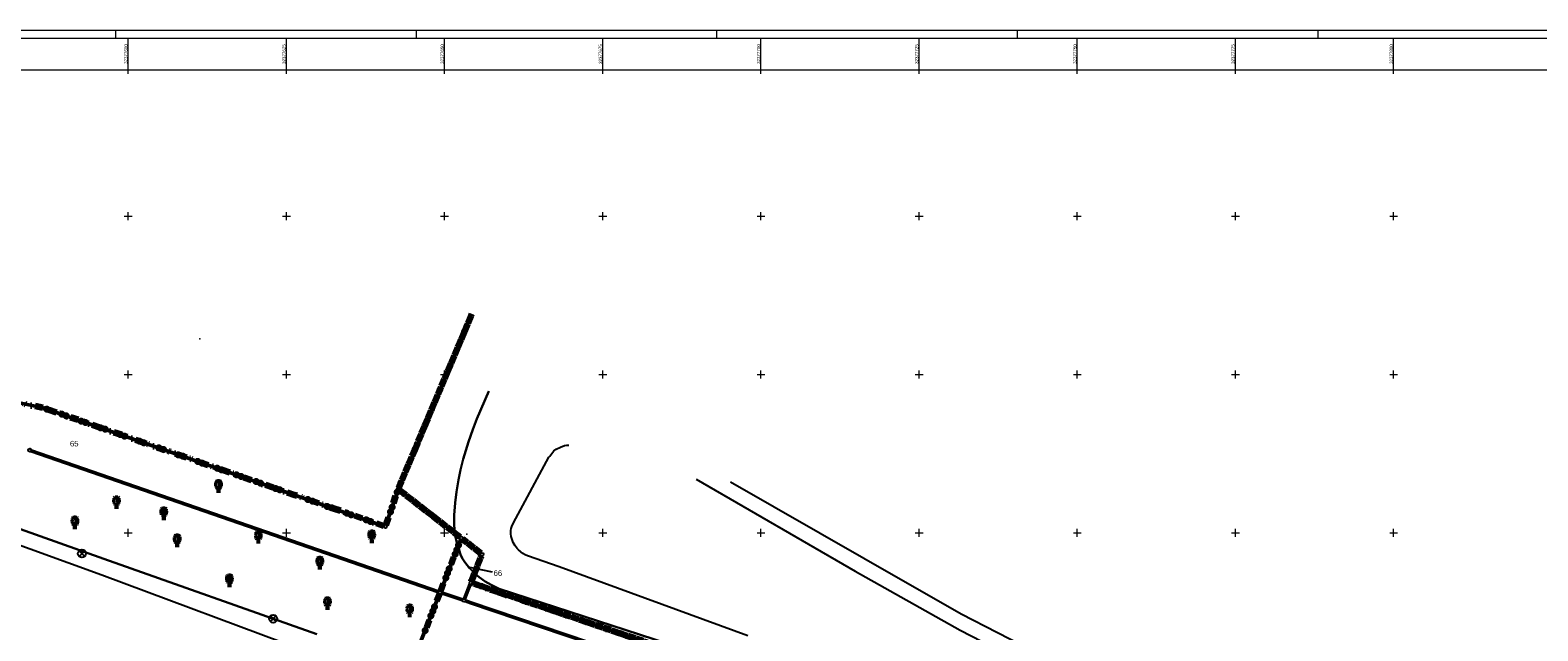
# Model space of a CAD drawing. Header units: metres. Extents: x 32377355 to 32378041, y 5707167 to 5708004.
# Tile 77 of 80: x 32377584 to 32377823, y 5707910 to 5708004. Entities that reach past the tile are written whole.
import ezdxf

# ---------------------------------------------------------------- set-up
doc = ezdxf.new("R2010")
doc.units = ezdxf.units.M
doc.header["$LTSCALE"] = 0.25
for name, pattern in [('LF1600.2012', [16, 5, -2.5, 0, -3, 0, -3, 0, -0.1, 0, -2.4]), ('LF1600.2014', [13, 5, -2.5, 0, -3, 0, -0.1, 0, -2.4]), ('LF1600.2024', [13, 1, -2, 1, -7, 0, -2]), ('LF1600.2025', [13, 5, 0, 0, -8])]:
    doc.linetypes.add(name, pattern=pattern)
doc.layers.get('0').update_dxf_attribs({"color": 1, "linetype": 'CONTINUOUS'})
for name, color, linetype, lineweight in [('Bauwerke_ Einrichtungen_ Siedlungsf.', 201, 'CONTINUOUS', 25), ('Bauwerke_ Einrichtungen_ Verkehr', 40, 'CONTINUOUS', 25), ('Besondere Vegetationsmerkmale', 91, 'CONTINUOUS', 25), ('Ebene 71', 71, 'CONTINUOUS', 0), ('Flurstücke_ Grenzpunkte', 51, 'CONTINUOUS', 25), ('Reliefformen', 32, 'CONTINUOUS', 25), ('Vermessungspunkte', 211, 'CONTINUOUS', 25)]:
    doc.layers.add(name, color=color, linetype=linetype, lineweight=lineweight)
doc.styles.add('K 10 700 - Arial_ kursiv_ 10 pt_ Flurstücksnummer', font='Arial.ttf')
doc.styles.add('Schrift rechtsgenei', font='Arial.ttf')

# ---------------------------------------------------------------- blocks, each defined once
blk = doc.blocks.new('Einsteigeschacht')
at = {"color": 0, "lineweight": -2}
for p, q in [((-0.353585, 0.353585), (0.353585, -0.353585)), ((0.353585, 0.353585), (-0.353585, -0.353585))]:
    blk.add_line(p, q, dxfattribs=at)
blk.add_circle((0, 0), 0.5, dxfattribs=at)
blk = doc.blocks.new('Laubbaum', base_point=(0, -0.5))
at = {"color": 0, "lineweight": -2}
for p, q in [((-0.25755, 0.14275), (-0.255405, 0.20252)), ((-0.255405, 0.08298), (-0.25755, 0.14275)), ((-0.255405, 0.20252), (-0.248985, 0.261985)), ((-0.248985, 0.023515), (-0.255405, 0.08298)), ((-0.248985, 0.261985), (-0.23832, 0.32084)), ((-0.23832, -0.03534), (-0.248985, 0.023515)), ((-0.23832, 0.32084), (-0.223465, 0.378775)), ((-0.223465, 0.378775), (-0.2045, 0.4355)), ((-0.2045, 0.4355), (-0.170865, 0.45636)), ((-0.170865, 0.45636), (-0.13513, 0.47336)), ((-0.13513, 0.47336), (-0.097725, 0.4863)), ((-0.097725, 0.4863), (-0.05912, 0.495015)), ((-0.05912, 0.495015), (-0.01979, 0.4994)), ((-0.01979, 0.4994), (0.01979, 0.4994)), ((0.01979, 0.4994), (0.05912, 0.495015)), ((0.05912, 0.495015), (0.097725, 0.4863)), ((0.072, 0.3585), (0.09129, 0.335215)), ((0.09129, 0.335215), (0.105485, 0.308515)), ((0.097725, 0.4863), (0.13513, 0.47336)), ((0.114, 0), (0.104515, -0.021505)), ((0.105485, 0.308515), (0.114, 0.2795)), ((0.114, 0.2795), (0.118245, 0.13975)), ((0.118245, 0.13975), (0.114, 0)), ((0.13513, 0.47336), (0.170865, 0.45636)), ((0.170865, 0.45636), (0.2045, 0.4355)), ((0.2045, 0.4355), (0.223465, 0.378775)), ((0.223465, 0.378775), (0.23832, 0.32084)), ((0.23832, 0.32084), (0.248985, 0.261985)), ((0.248985, 0.023515), (0.23832, -0.03534)), ((0.248985, 0.261985), (0.255405, 0.20252)), ((0.255405, 0.08298), (0.248985, 0.023515)), ((0.255405, 0.20252), (0.25755, 0.14275)), ((0.25755, 0.14275), (0.255405, 0.08298)), ((-0.223465, -0.093275), (-0.23832, -0.03534)), ((-0.2045, -0.15), (-0.223465, -0.093275)), ((-0.17082, -0.170725), (-0.2045, -0.15)), ((0.1905, -0.5), (-0.1905, -0.5)), ((-0.135065, -0.187615), (-0.17082, -0.170725)), ((-0.097665, -0.200465), (-0.135065, -0.187615)), ((-0.05908, -0.20912), (-0.097665, -0.200465)), ((-0.019775, -0.213475), (-0.05908, -0.20912)), ((0.019775, -0.213475), (-0.019775, -0.213475)), ((0, -0.2205), (0, -0.5)), ((0.05908, -0.20912), (0.019775, -0.213475)), ((0.097665, -0.200465), (0.05908, -0.20912)), ((0.09082, -0.04061), (0.0735, -0.0565)), ((0.104515, -0.021505), (0.09082, -0.04061)), ((0.135065, -0.187615), (0.097665, -0.200465)), ((0.17082, -0.170725), (0.135065, -0.187615)), ((0.2045, -0.15), (0.17082, -0.170725)), ((0.223465, -0.093275), (0.2045, -0.15)), ((0.23832, -0.03534), (0.223465, -0.093275))]:
    blk.add_line(p, q, dxfattribs=at)
blk = doc.blocks.new('Zuordnungspfeil', base_point=(0.38, 0))
at = {"lineweight": -2}
blk.add_hatch(color=0, dxfattribs=at).paths.add_polyline_path([(-0.5, 0.4), (0.5, 0), (-0.5, -0.4)], flags=0)
blk = doc.blocks.new('Grenzpunkt mit Abmarkung')
at = {"color": 0, "lineweight": -2}
blk.add_circle((0, 0), 0.5, dxfattribs=at)

msp = doc.modelspace()

# ---------------------------------------------------------------- linework, layer by layer
at = {"layer": 'Bauwerke_ Einrichtungen_ Verkehr', "color": 37, "linetype": 'Continuous', "lineweight": 25, "true_color": 0x805c3b}
for p, q in [((32377689.744723, 5707933.489002), (32377714.884723, 5707918.961002)), ((32377716.251722, 5707920.929003), (32377695.167723, 5707932.997003)), ((32377731.630723, 5707912.156003), (32377716.251722, 5707920.929003)), ((32377714.884723, 5707918.961002), (32377731.472723, 5707909.616003)), ((32377743.109723, 5707906.251002), (32377731.630723, 5707912.156003)), ((32377731.472723, 5707909.616003), (32377740.073723, 5707905.179003))]:
    msp.add_line(p, q, dxfattribs=at)
at = {"layer": 'Bauwerke_ Einrichtungen_ Verkehr', "color": 253, "linetype": 'Continuous', "lineweight": 25, "true_color": 0xb2b2b2}
for p, q in [((32377595.805723, 5707918.310003), (32377561.118723, 5707930.878003)), ((32377628.015723, 5707906.326003), (32377595.805723, 5707918.310003))]:
    msp.add_line(p, q, dxfattribs=at)
at = {"layer": 'Ebene 71', "color": 7, "linetype": 'Continuous', "lineweight": 18}
for p, q in [((32377597.9975, 5708004.388635), (32377597.9975, 5708003.138635)), ((32377645.4975, 5708004.388635), (32377645.4975, 5708003.138635)), ((32377692.9975, 5708004.388635), (32377692.9975, 5708003.138635)), ((32377740.4975, 5708004.388635), (32377740.4975, 5708003.138635)), ((32377787.9975, 5708004.388635), (32377787.9975, 5708003.138635))]:
    msp.add_line(p, q, dxfattribs=at)
at = {"layer": 'Ebene 71', "color": 7, "lineweight": 18}
for p, q in [((32377599.999722, 5707998.138635), (32377599.999722, 5708003.138635)), ((32377624.999722, 5707998.138635), (32377624.999722, 5708003.138635)), ((32377649.999722, 5707998.138635), (32377649.999722, 5708003.138635)), ((32377674.999722, 5707998.138635), (32377674.999722, 5708003.138635)), ((32377699.999722, 5707998.138635), (32377699.999722, 5708003.138635)), ((32377724.999722, 5707998.138635), (32377724.999722, 5708003.138635)), ((32377749.999722, 5707998.138635), (32377749.999722, 5708003.138635)), ((32377774.999722, 5707998.138635), (32377774.999722, 5708003.138635)), ((32377799.999722, 5707998.138635), (32377799.999722, 5708003.138635))]:
    msp.add_line(p, q, dxfattribs=at)
at = {"layer": 'Ebene 71', "color": 7, "linetype": 'Continuous', "lineweight": 9}
for p, q in [((32377599.999722, 5707997.513635), (32377599.999722, 5707998.138635)), ((32377624.999722, 5707997.513635), (32377624.999722, 5707998.138635)), ((32377649.999722, 5707997.513635), (32377649.999722, 5707998.138635)), ((32377674.999722, 5707997.513635), (32377674.999722, 5707998.138635)), ((32377699.999722, 5707997.513635), (32377699.999722, 5707998.138635)), ((32377724.999722, 5707997.513635), (32377724.999722, 5707998.138635)), ((32377749.999722, 5707997.513635), (32377749.999722, 5707998.138635)), ((32377774.999722, 5707997.513635), (32377774.999722, 5707998.138635)), ((32377799.999722, 5707997.513635), (32377799.999722, 5707998.138635)), ((32377599.999722, 5707974.372003), (32377599.999722, 5707975.622003)), ((32377624.999722, 5707974.372003), (32377624.999722, 5707975.622003)), ((32377649.999722, 5707974.372003), (32377649.999722, 5707975.622003)), ((32377674.999722, 5707974.372003), (32377674.999722, 5707975.622003)), ((32377699.999722, 5707974.372003), (32377699.999722, 5707975.622003)), ((32377724.999722, 5707974.372003), (32377724.999722, 5707975.622003)), ((32377749.999722, 5707974.372003), (32377749.999722, 5707975.622003)), ((32377774.999722, 5707974.372003), (32377774.999722, 5707975.622003)), ((32377799.999722, 5707974.372003), (32377799.999722, 5707975.622003)), ((32377599.374722, 5707974.997003), (32377600.624722, 5707974.997003)), ((32377624.374722, 5707974.997003), (32377625.624722, 5707974.997003)), ((32377649.374722, 5707974.997003), (32377650.624722, 5707974.997003)), ((32377674.374722, 5707974.997003), (32377675.624722, 5707974.997003)), ((32377699.374722, 5707974.997003), (32377700.624722, 5707974.997003)), ((32377724.374722, 5707974.997003), (32377725.624722, 5707974.997003)), ((32377749.374722, 5707974.997003), (32377750.624722, 5707974.997003)), ((32377774.374722, 5707974.997003), (32377775.624722, 5707974.997003)), ((32377799.374722, 5707974.997003), (32377800.624722, 5707974.997003)), ((32377599.374722, 5707949.997003), (32377600.624722, 5707949.997003)), ((32377599.999722, 5707949.372003), (32377599.999722, 5707950.622003)), ((32377624.374722, 5707949.997003), (32377625.624722, 5707949.997003)), ((32377624.999722, 5707949.372003), (32377624.999722, 5707950.622003)), ((32377649.374722, 5707949.997003), (32377650.624722, 5707949.997003)), ((32377649.999722, 5707949.372003), (32377649.999722, 5707950.622003)), ((32377674.374722, 5707949.997003), (32377675.624722, 5707949.997003)), ((32377674.999722, 5707949.372003), (32377674.999722, 5707950.622003)), ((32377699.374722, 5707949.997003), (32377700.624722, 5707949.997003)), ((32377699.999722, 5707949.372003), (32377699.999722, 5707950.622003)), ((32377724.374722, 5707949.997003), (32377725.624722, 5707949.997003)), ((32377724.999722, 5707949.372003), (32377724.999722, 5707950.622003)), ((32377749.374722, 5707949.997003), (32377750.624722, 5707949.997003)), ((32377749.999722, 5707949.372003), (32377749.999722, 5707950.622003)), ((32377774.374722, 5707949.997003), (32377775.624722, 5707949.997003)), ((32377774.999722, 5707949.372003), (32377774.999722, 5707950.622003)), ((32377799.374722, 5707949.997003), (32377800.624722, 5707949.997003)), ((32377799.999722, 5707949.372003), (32377799.999722, 5707950.622003)), ((32377599.999722, 5707924.372003), (32377599.999722, 5707925.622003)), ((32377624.999722, 5707924.372003), (32377624.999722, 5707925.622003)), ((32377649.999722, 5707924.372003), (32377649.999722, 5707925.622003)), ((32377674.999722, 5707924.372003), (32377674.999722, 5707925.622003)), ((32377699.999722, 5707924.372003), (32377699.999722, 5707925.622003)), ((32377724.999722, 5707924.372003), (32377724.999722, 5707925.622003)), ((32377749.999722, 5707924.372003), (32377749.999722, 5707925.622003)), ((32377774.999722, 5707924.372003), (32377774.999722, 5707925.622003)), ((32377799.999722, 5707924.372003), (32377799.999722, 5707925.622003)), ((32377599.374722, 5707924.997003), (32377600.624722, 5707924.997003)), ((32377624.374722, 5707924.997003), (32377625.624722, 5707924.997003)), ((32377649.374722, 5707924.997003), (32377650.624722, 5707924.997003)), ((32377674.374722, 5707924.997003), (32377675.624722, 5707924.997003)), ((32377699.374722, 5707924.997003), (32377700.624722, 5707924.997003)), ((32377724.374722, 5707924.997003), (32377725.624722, 5707924.997003)), ((32377749.374722, 5707924.997003), (32377750.624722, 5707924.997003)), ((32377774.374722, 5707924.997003), (32377775.624722, 5707924.997003)), ((32377799.374722, 5707924.997003), (32377800.624722, 5707924.997003))]:
    msp.add_line(p, q, dxfattribs=at)
at = {"layer": 'Ebene 71', "color": 7, "linetype": 'Continuous', "lineweight": 18}
msp.add_lwpolyline([(32377355.4975, 5707167.1275), (32377355.4975, 5708004.388635), (32378040.685612, 5708004.388635), (32378040.685612, 5707167.1275), (32377355.4975, 5707167.1275)], close=True, dxfattribs=at)
at = {"layer": 'Ebene 71', "color": 7, "lineweight": 18}
for points in [[(32377361.77, 5707168.4), (32377361.77, 5708003.116135), (32378015.663113, 5708003.116135), (32378015.663113, 5707168.4), (32377361.77, 5707168.4)], [(32377366.7475, 5707173.3775), (32377366.7475, 5707998.138635), (32378010.685612, 5707998.138635), (32378010.685612, 5707173.3775), (32377366.7475, 5707173.3775)]]:
    msp.add_lwpolyline(points, close=True, dxfattribs=at)
at = {"layer": 'Flurstücke_ Grenzpunkte', "color": 233, "linetype": 'LF1600.2024', "lineweight": 200, "true_color": 0xdb70a1}
for p, q in [((32377645.319722, 5707938.186002), (32377654.317722, 5707959.570002)), ((32377642.76867, 5707932.122437), (32377645.319722, 5707938.186002)), ((32377642.869435, 5707931.739), (32377652.454008, 5707924.322003)), ((32377655.70154, 5707921.759963), (32377652.847902, 5707924.01404)), ((32377654.23354, 5707917.336923), (32377655.806903, 5707921.37208)), ((32377754.28794, 5707883.17622), (32377654.379503, 5707917.023783))]:
    msp.add_line(p, q, dxfattribs=at)
at = {"layer": 'Flurstücke_ Grenzpunkte', "color": 233, "linetype": 'LF1600.2025', "lineweight": 158, "true_color": 0xdb70a1}
for p, q in [((32377645.319722, 5707938.186002), (32377654.317722, 5707959.570002)), ((32377642.76867, 5707932.122437), (32377645.319722, 5707938.186002)), ((32377642.869435, 5707931.739), (32377652.454008, 5707924.322003)), ((32377655.70154, 5707921.759963), (32377652.847902, 5707924.01404)), ((32377654.23354, 5707917.336923), (32377655.806903, 5707921.37208)), ((32377754.28794, 5707883.17622), (32377654.379503, 5707917.023783))]:
    msp.add_line(p, q, dxfattribs=at)
at = {"layer": 'Flurstücke_ Grenzpunkte', "color": 7, "linetype": 'Continuous', "lineweight": 50}
for p, q in [((32377654.317722, 5707959.570002), (32377645.319722, 5707938.186002)), ((32377586.480205, 5707944.725075), (32377564.758723, 5707949.351002)), ((32377626.307723, 5707930.960002), (32377586.960948, 5707944.591165)), ((32377584.648985, 5707937.972272), (32377649.051458, 5707915.693733)), ((32377645.319722, 5707938.186002), (32377642.76867, 5707932.122437)), ((32377640.412495, 5707926.073835), (32377626.307723, 5707930.960002)), ((32377642.590635, 5707931.655517), (32377640.729807, 5707926.228487)), ((32377652.454008, 5707924.322003), (32377642.869435, 5707931.739)), ((32377649.37919, 5707915.844667), (32377652.560253, 5707923.936335)), ((32377655.70154, 5707921.759963), (32377652.847902, 5707924.01404)), ((32377654.23354, 5707917.336923), (32377655.806903, 5707921.37208)), ((32377653.157945, 5707914.559155), (32377654.0525, 5707916.87085)), ((32377754.28794, 5707883.17622), (32377654.379503, 5707917.023783)), ((32377645.316723, 5707905.457003), (32377649.196675, 5707915.37917)), ((32377649.5244, 5707915.53148), (32377652.831043, 5707914.406522)), ((32377653.304503, 5707914.245785), (32377654.168722, 5707913.953002)), ((32377654.168722, 5707913.953002), (32377680.178723, 5707905.135002))]:
    msp.add_line(p, q, dxfattribs=at)
at = {"layer": 'Flurstücke_ Grenzpunkte', "color": 233, "linetype": 'LF1600.2014', "lineweight": 158, "true_color": 0xdb70a1}
for p, q in [((32377586.480205, 5707944.725075), (32377564.758723, 5707949.351002)), ((32377626.307723, 5707930.960002), (32377586.960948, 5707944.591165)), ((32377640.412495, 5707926.073835), (32377626.307723, 5707930.960002)), ((32377640.729807, 5707926.228487), (32377642.590635, 5707931.655517))]:
    msp.add_line(p, q, dxfattribs=at)
at = {"layer": 'Flurstücke_ Grenzpunkte', "color": 233, "linetype": 'LF1600.2012', "lineweight": 158, "true_color": 0xdb70a1}
for p, q in [((32377649.37919, 5707915.844667), (32377652.560253, 5707923.936335)), ((32377649.196675, 5707915.37917), (32377645.316723, 5707905.457003))]:
    msp.add_line(p, q, dxfattribs=at)
at = {"layer": 'Flurstücke_ Grenzpunkte', "color": 7, "linetype": 'Continuous', "lineweight": 25}
msp.add_lwpolyline([(32377657.566473, 5707918.801432), (32377653.723723, 5707919.573002)], dxfattribs=at)
at = {"layer": 'Flurstücke_ Grenzpunkte', "color": 233, "lineweight": 158, "true_color": 0xdb70a1}
for p in [(32377587.11785, 5707944.536807), (32377589.48011, 5707943.718435), (32377590.188788, 5707943.472923), (32377592.551045, 5707942.65455), (32377593.259723, 5707942.409037), (32377595.621982, 5707941.590665), (32377596.33066, 5707941.345153), (32377598.692917, 5707940.52678), (32377599.401595, 5707940.281267), (32377601.763855, 5707939.462895), (32377602.472532, 5707939.217385), (32377604.83479, 5707938.39901), (32377605.543467, 5707938.1535), (32377607.905728, 5707937.335125), (32377608.614405, 5707937.089615), (32377610.976663, 5707936.271243), (32377611.68534, 5707936.02573), (32377614.0476, 5707935.207357), (32377614.756278, 5707934.961845), (32377617.118535, 5707934.143473), (32377617.827213, 5707933.89796), (32377620.189473, 5707933.079587), (32377620.89815, 5707932.834075), (32377623.260407, 5707932.015703), (32377623.969085, 5707931.77019), (32377628.388533, 5707930.239168), (32377629.097215, 5707929.993668), (32377642.505595, 5707931.407502), (32377631.459488, 5707929.17533), (32377632.168168, 5707928.92983), (32377634.53044, 5707928.111492), (32377635.23912, 5707927.865992), (32377641.451475, 5707928.3332), (32377641.694733, 5707929.042655), (32377637.601393, 5707927.047655), (32377638.310073, 5707926.802155), (32377652.205543, 5707923.03406), (32377651.656738, 5707921.63806), (32377651.93114, 5707922.33606), (32377650.467655, 5707918.613397), (32377650.74206, 5707919.311397), (32377650.193253, 5707917.9154), (32377648.386363, 5707913.306967), (32377647.840087, 5707911.909977), (32377648.113225, 5707912.608472), (32377646.929625, 5707909.581663)]:
    msp.add_point(p, dxfattribs=at)
at = {"layer": 'Reliefformen', "color": 37, "linetype": 'Continuous', "lineweight": 25, "true_color": 0x805c3b}
for p, q in [((32377656.966722, 5707947.382002), (32377655.117723, 5707942.997003)), ((32377655.117723, 5707942.997003), (32377656.966722, 5707947.382002)), ((32377655.117723, 5707942.997003), (32377654.468722, 5707941.340002)), ((32377654.468722, 5707941.340002), (32377655.117723, 5707942.997003)), ((32377654.468722, 5707941.340002), (32377653.788723, 5707939.371002)), ((32377653.788723, 5707939.371002), (32377654.468722, 5707941.340002)), ((32377649.051458, 5707915.693733), (32377584.648985, 5707937.972272)), ((32377653.788723, 5707939.371002), (32377652.946723, 5707936.627002)), ((32377652.946723, 5707936.627002), (32377653.788723, 5707939.371002)), ((32377666.489723, 5707936.924003), (32377666.615722, 5707937.123003)), ((32377666.615722, 5707937.123003), (32377667.268723, 5707937.928002)), ((32377667.268723, 5707937.928002), (32377667.644723, 5707938.210002)), ((32377667.644723, 5707938.210002), (32377668.293722, 5707938.540002)), ((32377668.293722, 5707938.540002), (32377668.948723, 5707938.789002)), ((32377668.948723, 5707938.789002), (32377669.274723, 5707938.857002)), ((32377669.274723, 5707938.857002), (32377669.636723, 5707938.849003)), ((32377652.497722, 5707934.927002), (32377652.173723, 5707933.373003)), ((32377652.173723, 5707933.373003), (32377652.497722, 5707934.927002)), ((32377652.946723, 5707936.627002), (32377652.497722, 5707934.927002)), ((32377652.497722, 5707934.927002), (32377652.946723, 5707936.627002)), ((32377660.888723, 5707926.583003), (32377666.489723, 5707936.924003)), ((32377562.320723, 5707932.915002), (32377596.131723, 5707920.890003)), ((32377596.131723, 5707920.890003), (32377562.320723, 5707932.915002)), ((32377652.173723, 5707933.373003), (32377651.878723, 5707931.466002)), ((32377651.878723, 5707931.466002), (32377652.173723, 5707933.373003)), ((32377651.878723, 5707931.466002), (32377651.676723, 5707929.727002)), ((32377651.676723, 5707929.727002), (32377651.878723, 5707931.466002)), ((32377651.532722, 5707927.796002), (32377651.509723, 5707926.470002)), ((32377651.509723, 5707926.470002), (32377651.532722, 5707927.796002)), ((32377651.676723, 5707929.727002), (32377651.532722, 5707927.796002)), ((32377651.532722, 5707927.796002), (32377651.676723, 5707929.727002)), ((32377651.509723, 5707926.470002), (32377651.563723, 5707925.374002)), ((32377651.563723, 5707925.374002), (32377651.509723, 5707926.470002)), ((32377651.563723, 5707925.374002), (32377651.625723, 5707924.829002)), ((32377651.625723, 5707924.829002), (32377651.563723, 5707925.374002)), ((32377660.441723, 5707925.117003), (32377660.469723, 5707925.381002)), ((32377660.469723, 5707925.381002), (32377660.534722, 5707925.678002)), ((32377660.534722, 5707925.678002), (32377660.635722, 5707925.988002)), ((32377660.635722, 5707925.988002), (32377660.888723, 5707926.583003)), ((32377651.625723, 5707924.829002), (32377651.724723, 5707924.249002)), ((32377651.724723, 5707924.249002), (32377651.625723, 5707924.829002)), ((32377651.724723, 5707924.249002), (32377651.871723, 5707923.634003)), ((32377651.871723, 5707923.634003), (32377651.724723, 5707924.249002)), ((32377651.871723, 5707923.634003), (32377652.499722, 5707921.591002)), ((32377652.499722, 5707921.591002), (32377651.871723, 5707923.634003)), ((32377660.447723, 5707924.842002), (32377660.441723, 5707925.117003)), ((32377660.534722, 5707924.414002), (32377660.447723, 5707924.842002)), ((32377660.856723, 5707923.477002), (32377660.534722, 5707924.414002)), ((32377661.126722, 5707922.949002), (32377660.856723, 5707923.477002)), ((32377661.469723, 5707922.507002), (32377661.126722, 5707922.949002)), ((32377596.131723, 5707920.890003), (32377629.789723, 5707908.996002)), ((32377629.789723, 5707908.996002), (32377596.131723, 5707920.890003)), ((32377652.499722, 5707921.591002), (32377652.775722, 5707920.977002)), ((32377652.775722, 5707920.977002), (32377652.499722, 5707921.591002)), ((32377652.775722, 5707920.977002), (32377653.172722, 5707920.359002)), ((32377653.172722, 5707920.359002), (32377652.775722, 5707920.977002)), ((32377661.662723, 5707922.317002), (32377661.469723, 5707922.507002)), ((32377662.372722, 5707921.737002), (32377661.662723, 5707922.317002)), ((32377662.708723, 5707921.533002), (32377662.372722, 5707921.737002)), ((32377663.097723, 5707921.357002), (32377662.708723, 5707921.533002)), ((32377668.081723, 5707919.614002), (32377663.097723, 5707921.357002)), ((32377653.172722, 5707920.359002), (32377653.946723, 5707919.436002)), ((32377653.946723, 5707919.436002), (32377653.172722, 5707920.359002)), ((32377653.946723, 5707919.436002), (32377654.789723, 5707918.601002)), ((32377654.789723, 5707918.601002), (32377653.946723, 5707919.436002)), ((32377654.789723, 5707918.601002), (32377655.458723, 5707918.019002)), ((32377655.458723, 5707918.019002), (32377654.789723, 5707918.601002)), ((32377697.903723, 5707908.708003), (32377668.081723, 5707919.614002)), ((32377655.458723, 5707918.019002), (32377656.410723, 5707917.315003)), ((32377656.410723, 5707917.315003), (32377655.458723, 5707918.019002)), ((32377656.410723, 5707917.315003), (32377657.361722, 5707916.761002)), ((32377657.361722, 5707916.761002), (32377656.410723, 5707917.315003)), ((32377657.361722, 5707916.761002), (32377658.643723, 5707916.151003)), ((32377658.643723, 5707916.151003), (32377657.361722, 5707916.761002)), ((32377658.643723, 5707916.151003), (32377694.243723, 5707904.556002)), ((32377694.243723, 5707904.556002), (32377658.643723, 5707916.151003)), ((32377652.831043, 5707914.406522), (32377649.5244, 5707915.53148)), ((32377680.178723, 5707905.135002), (32377653.304485, 5707914.245735))]:
    msp.add_line(p, q, dxfattribs=at)
at = {"layer": 'Vermessungspunkte', "color": 7, "lineweight": 18}
for p in [(32377611.286722, 5707955.652002), (32377653.497722, 5707924.785002)]:
    msp.add_point(p, dxfattribs=at)

# ---------------------------------------------------------------- block references
at = {"layer": 'Bauwerke_ Einrichtungen_ Siedlungsf.', "color": 7, "lineweight": 25, "xscale": 1.25, "yscale": 1.25, "zscale": 1.25}
for p in [(32377592.667723, 5707921.726002), (32377622.898722, 5707911.431002)]:
    msp.add_blockref('Einsteigeschacht', p, dxfattribs=at)
at = {"layer": 'Besondere Vegetationsmerkmale', "color": 116, "lineweight": 50, "true_color": 0x008230, "xscale": 1.625, "yscale": 1.625, "zscale": 1.625}
for p in [(32377614.266723, 5707931.583003), (32377598.142723, 5707929.027002), (32377605.601723, 5707927.283002), (32377591.565722, 5707925.842002), (32377620.550723, 5707923.579002), (32377638.476723, 5707923.645003), (32377607.734723, 5707923.008003), (32377630.273722, 5707919.478002), (32377615.978723, 5707916.689002), (32377631.480723, 5707913.086002), (32377644.469723, 5707911.934003)]:
    msp.add_blockref('Laubbaum', p, dxfattribs=at)
at = {"layer": 'Flurstücke_ Grenzpunkte', "color": 7, "lineweight": 25, "xscale": 0.5, "yscale": 0.5, "zscale": 0.5}
for p in [(32377586.724723, 5707944.673003), (32377584.412723, 5707938.054003), (32377642.671723, 5707931.892002), (32377640.648722, 5707925.992003), (32377652.651723, 5707924.169002), (32377655.897723, 5707921.605003), (32377649.287723, 5707915.612002), (32377654.142723, 5707917.104002), (32377653.067722, 5707914.326003)]:
    msp.add_blockref('Grenzpunkt mit Abmarkung', p, dxfattribs=at)
at = {"layer": 'Flurstücke_ Grenzpunkte', "color": 7, "lineweight": 25, "xscale": 0.5, "yscale": 0.5, "zscale": 0.5, "rotation": 168.647}
msp.add_blockref('Zuordnungspfeil', (32377653.723723, 5707919.573002), dxfattribs=at)

# ---------------------------------------------------------------- texts
at = {"layer": 'Ebene 71', "color": 7, "lineweight": 18, "char_height": 0.5, "attachment_point": 7, "rotation": 90, "line_spacing_factor": 0.69, "style": 'Schrift rechtsgenei'}
for s, insert in [('32377600', (32377599.874722, 5707999.058635)), ('32377625', (32377624.874722, 5707999.058635)), ('32377650', (32377649.874722, 5707999.058635)), ('32377675', (32377674.874722, 5707999.058635)), ('32377700', (32377699.874722, 5707999.058635)), ('32377725', (32377724.874722, 5707999.058635)), ('32377750', (32377749.874722, 5707999.058635)), ('32377775', (32377774.874722, 5707999.058635)), ('32377800', (32377799.874722, 5707999.058635))]:
    msp.add_mtext(s, dxfattribs=dict(at, insert=insert))
at = {"layer": 'Flurstücke_ Grenzpunkte', "color": 7, "lineweight": 35, "char_height": 0.875, "attachment_point": 7, "line_spacing_factor": 0.69, "style": 'K 10 700 - Arial_ kursiv_ 10 pt_ Flurstücksnummer'}
for s, insert in [('65', (32377590.778473, 5707938.635002)), ('66', (32377657.741473, 5707918.190003))]:
    msp.add_mtext(s, dxfattribs=dict(at, insert=insert))

doc.saveas('drawing.dxf')
